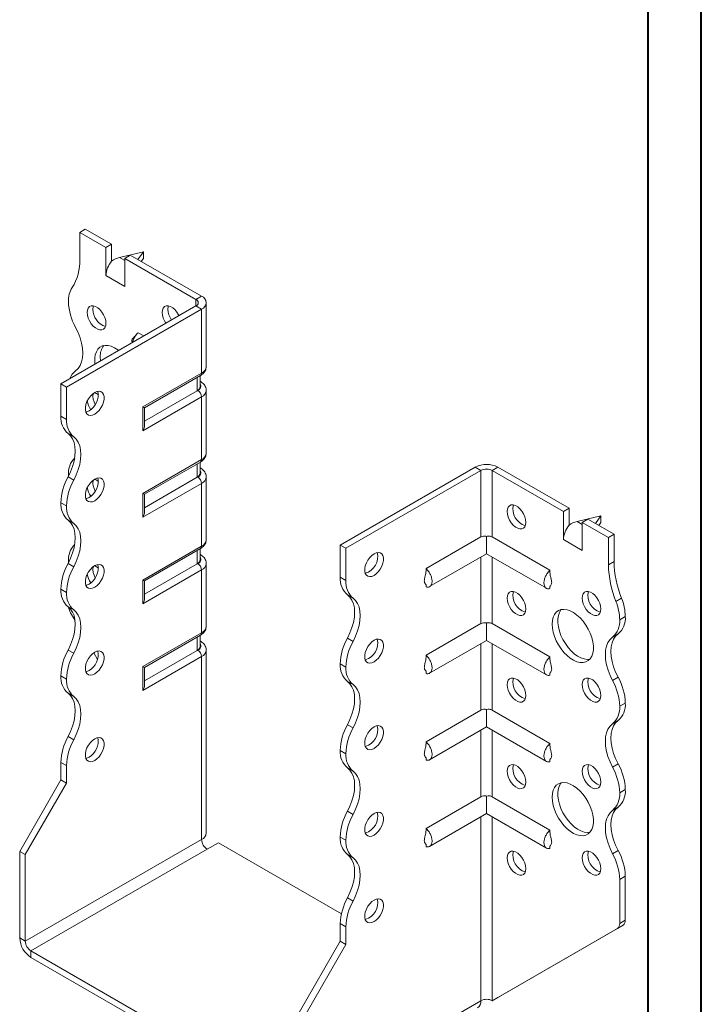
# Model space of a CAD drawing. Header units: millimetres. Extents: x 0 to 210, y 0 to 297.
# Tile 3 of 4: x 146 to 210, y 56 to 149. Entities that reach past the tile are written whole.
import ezdxf

# ---------------------------------------------------------------- set-up
doc = ezdxf.new("R2010")
doc.units = ezdxf.units.MM

msp = doc.modelspace()

# ---------------------------------------------------------------- linework, layer by layer
at = {"color": 7, "linetype": 'Continuous', "lineweight": 40}
for p, q in [((210.079, 0.215), (210.079, 297.215)), ((205.079, 5.215), (205.079, 292.215))]:
    msp.add_line(p, q, dxfattribs=at)
at = {"color": 7, "linetype": 'Continuous', "lineweight": 15}
for p, q in [((151.471, 128.656), (152.002, 128.962)), ((151.471, 128.656), (151.471, 126.092)), ((153.946, 127.227), (151.471, 128.656)), ((154.476, 127.533), (152.002, 128.962)), ((154.476, 127.533), (153.946, 127.227)), ((154.476, 125.94), (154.476, 127.533)), ((153.946, 124.573), (153.946, 127.227)), ((157.482, 126.818), (155.228, 126.283)), ((155.714, 126.206), (156.244, 126.513)), ((162.962, 122.635), (156.244, 126.513)), ((156.966, 126.096), (157.482, 126.818)), ((157.482, 126.818), (157.482, 126.206)), ((155.228, 126.283), (155.714, 126.002)), ((155.714, 123.553), (155.714, 126.206)), ((162.431, 122.328), (155.714, 126.206)), ((157.482, 126.206), (157.276, 125.917)), ((153.946, 124.573), (155.714, 123.553)), ((162.431, 122.328), (162.962, 122.635)), ((149.703, 114.369), (162.431, 121.716)), ((162.431, 122.328), (162.431, 121.716)), ((162.431, 121.716), (162.962, 121.41)), ((163.401, 116), (163.401, 122.022)), ((150.234, 114.062), (162.962, 121.41)), ((162.962, 115.388), (162.962, 121.41)), ((157.522, 118.882), (156.987, 119.191)), ((157.436, 112.198), (162.962, 115.388)), ((157.582, 112.113), (162.858, 115.159)), ((150.234, 114.062), (149.703, 114.369)), ((149.703, 111.327), (149.703, 114.369)), ((162.542, 113.717), (162.542, 114.977)), ((162.835, 114.125), (162.835, 115.146)), ((162.858, 114.596), (162.835, 114.609)), ((162.858, 114.596), (162.835, 114.607)), ((150.234, 111.021), (150.234, 114.062)), ((162.542, 113.717), (157.582, 110.853)), ((162.608, 113.755), (162.542, 113.717)), ((163.401, 107.835), (163.401, 113.755)), ((162.962, 113.143), (157.436, 109.952)), ((162.962, 107.223), (162.962, 113.143)), ((157.436, 109.952), (157.436, 112.198)), ((157.582, 110.445), (157.582, 112.113)), ((149.703, 111.327), (150.234, 111.021)), ((150.909, 109.369), (150.379, 109.675)), ((157.436, 104.033), (162.962, 107.223)), ((157.582, 103.948), (162.858, 106.994)), ((162.542, 105.551), (162.542, 106.811)), ((162.835, 105.96), (162.835, 106.98)), ((162.858, 106.431), (162.835, 106.444)), ((162.858, 106.431), (162.835, 106.442)), ((176.043, 99.163), (188.771, 106.511)), ((176.574, 98.857), (189.301, 106.204)), ((189.301, 106.204), (188.771, 106.511)), ((189.301, 106.204), (189.301, 99.924)), ((190.362, 106.204), (190.892, 106.511)), ((190.362, 99.924), (190.362, 106.204)), ((190.362, 106.204), (197.08, 102.326)), ((190.892, 106.511), (197.61, 102.633)), ((150.379, 105.593), (150.909, 105.286)), ((150.411, 105.792), (150.413, 105.658)), ((162.962, 104.977), (157.436, 101.787)), ((162.542, 105.551), (157.582, 102.688)), ((162.608, 105.59), (162.542, 105.551)), ((162.962, 99.057), (162.962, 104.977)), ((163.401, 99.67), (163.401, 105.589)), ((157.436, 101.787), (157.436, 104.033)), ((150.234, 102.855), (149.703, 103.161)), ((149.703, 103.161), (150.234, 102.855)), ((149.703, 103.161), (149.703, 103.161)), ((157.582, 102.28), (157.582, 103.948)), ((150.234, 102.855), (150.234, 102.855)), ((197.61, 102.633), (197.08, 102.326)), ((197.08, 99.673), (197.08, 102.326)), ((197.61, 101.04), (197.61, 102.633)), ((150.909, 101.204), (150.379, 101.51)), ((200.615, 101.918), (198.361, 101.382)), ((198.361, 101.382), (198.847, 101.102)), ((198.847, 101.306), (199.378, 101.612)), ((198.847, 98.652), (198.847, 101.306)), ((198.847, 101.306), (201.322, 99.877)), ((199.378, 101.612), (201.853, 100.183)), ((200.1, 101.195), (200.615, 101.918)), ((200.615, 101.306), (200.409, 101.017)), ((200.615, 101.918), (200.615, 101.306)), ((189.301, 99.924), (184.129, 96.938)), ((189.832, 99.978), (189.832, 98.341)), ((190.362, 99.924), (195.807, 96.781)), ((197.08, 99.673), (198.847, 98.652)), ((201.322, 99.877), (201.853, 100.183)), ((201.322, 99.877), (201.322, 97.313)), ((201.853, 100.183), (201.853, 97.619)), ((157.436, 95.867), (162.962, 99.057)), ((157.582, 95.783), (162.858, 98.828)), ((162.542, 97.386), (162.542, 98.646)), ((162.835, 97.794), (162.835, 98.815)), ((176.043, 99.163), (176.574, 98.857)), ((176.043, 96.121), (176.043, 99.163)), ((176.574, 95.815), (176.574, 98.857)), ((150.411, 97.627), (150.411, 97.487)), ((162.858, 98.265), (162.835, 98.279)), ((162.858, 98.265), (162.835, 98.276)), ((184.467, 95.243), (189.832, 98.341)), ((189.301, 98.034), (189.301, 91.758)), ((189.832, 98.341), (195.469, 95.086)), ((190.362, 91.758), (190.362, 98.034)), ((201.322, 97.313), (201.853, 97.619)), ((150.379, 97.427), (150.909, 97.121)), ((162.962, 96.812), (157.436, 93.622)), ((162.542, 97.386), (157.582, 94.523)), ((162.608, 97.424), (162.542, 97.386)), ((162.962, 90.892), (162.962, 96.812)), ((163.401, 91.504), (163.401, 97.424)), ((157.436, 93.622), (157.436, 95.867)), ((157.582, 94.114), (157.582, 95.783)), ((176.043, 96.121), (176.574, 95.815)), ((150.234, 94.69), (149.703, 94.996)), ((149.703, 94.995), (149.703, 94.996)), ((149.703, 94.995), (150.234, 94.689)), ((184.129, 95.429), (184.129, 95.21)), ((195.807, 95.267), (195.807, 95.052)), ((150.234, 94.689), (150.234, 94.69)), ((177.249, 94.164), (176.718, 94.47)), ((202.029, 93.85), (202.56, 94.156)), ((150.909, 93.039), (150.379, 93.345)), ((151.034, 92.056), (150.618, 92.777)), ((202.383, 92.12), (202.913, 92.427)), ((189.301, 91.758), (184.129, 88.773)), ((189.832, 91.813), (189.832, 90.175)), ((190.362, 91.758), (195.807, 88.615)), ((157.436, 87.702), (162.962, 90.892)), ((157.582, 87.617), (162.858, 90.663)), ((162.542, 89.221), (162.542, 90.48)), ((162.835, 89.629), (162.835, 90.65)), ((162.858, 90.1), (162.835, 90.113)), ((162.858, 90.1), (162.835, 90.111)), ((176.718, 90.387), (177.249, 90.081)), ((184.467, 87.078), (189.832, 90.175)), ((189.832, 90.175), (195.469, 86.921)), ((202.238, 90.775), (201.708, 90.469)), ((150.379, 89.262), (150.909, 88.956)), ((162.542, 89.221), (157.582, 86.357)), ((162.608, 89.259), (162.542, 89.221)), ((163.401, 72.009), (163.401, 89.259)), ((189.301, 89.869), (189.301, 83.593)), ((190.362, 83.593), (190.362, 89.869)), ((153.158, 88.377), (152.798, 89)), ((162.962, 88.646), (157.436, 85.456)), ((162.962, 71.397), (162.962, 88.646)), ((157.436, 85.456), (157.436, 87.702)), ((157.582, 85.949), (157.582, 87.617)), ((176.574, 87.65), (176.043, 87.956)), ((176.043, 87.955), (176.043, 87.956)), ((176.043, 87.955), (176.574, 87.649)), ((176.574, 87.649), (176.574, 87.65)), ((150.234, 86.524), (149.703, 86.831)), ((149.703, 86.83), (149.703, 86.831)), ((149.703, 86.83), (150.234, 86.524)), ((150.234, 86.524), (150.234, 86.524)), ((184.129, 87.264), (184.129, 87.044)), ((195.807, 87.102), (195.807, 86.887)), ((201.708, 86.386), (202.238, 86.692)), ((177.249, 85.998), (176.718, 86.305)), ((150.909, 84.873), (150.379, 85.179)), ((189.301, 83.593), (184.129, 80.607)), ((189.832, 83.647), (189.832, 82.01)), ((190.362, 83.593), (195.807, 80.45)), ((202.913, 84.262), (202.383, 83.955)), ((202.383, 83.955), (202.913, 84.261)), ((202.383, 83.955), (202.383, 83.955)), ((202.913, 84.262), (202.913, 84.261)), ((176.718, 82.222), (177.249, 81.915)), ((184.467, 78.913), (189.832, 82.01)), ((189.832, 82.01), (195.469, 78.755)), ((202.238, 82.61), (201.708, 82.303)), ((150.379, 81.096), (150.909, 80.79)), ((189.301, 81.704), (189.301, 75.428)), ((190.362, 75.428), (190.362, 81.704)), ((176.574, 79.484), (176.043, 79.79)), ((176.043, 79.79), (176.574, 79.484)), ((176.043, 79.79), (176.043, 79.79)), ((176.574, 79.484), (176.574, 79.484)), ((184.129, 79.099), (184.129, 78.879)), ((150.234, 78.36), (149.703, 78.666)), ((149.703, 77.012), (149.703, 78.666)), ((150.234, 76.706), (150.234, 78.36)), ((177.249, 77.833), (176.718, 78.139)), ((195.807, 78.936), (195.807, 78.722)), ((201.708, 78.221), (202.238, 78.527)), ((145.814, 70.276), (149.703, 77.012)), ((146.345, 69.97), (150.234, 76.706)), ((150.234, 76.706), (149.703, 77.012)), ((189.301, 75.428), (184.129, 72.442)), ((189.832, 75.482), (189.832, 73.844)), ((190.362, 75.428), (195.807, 72.285)), ((202.913, 76.095), (202.383, 75.789)), ((202.383, 75.789), (202.913, 76.095)), ((202.383, 75.789), (202.383, 75.789)), ((202.913, 76.095), (202.913, 76.095)), ((202.238, 74.444), (201.708, 74.138)), ((176.718, 74.056), (177.249, 73.75)), ((184.467, 70.747), (189.832, 73.844)), ((189.301, 73.538), (189.301, 56.191)), ((189.832, 73.844), (195.469, 70.59)), ((190.362, 56.191), (190.362, 73.538)), ((176.574, 71.319), (176.043, 71.625)), ((176.043, 71.624), (176.043, 71.625)), ((176.043, 71.624), (176.574, 71.318)), ((162.962, 71.397), (146.345, 61.804)), ((163.492, 70.478), (164.553, 71.091)), ((176.153, 64.394), (164.553, 71.091)), ((176.574, 71.318), (176.574, 71.319)), ((184.129, 70.933), (184.129, 70.713)), ((195.807, 70.771), (195.807, 70.556)), ((145.814, 70.276), (146.345, 69.97)), ((145.814, 62.11), (145.814, 70.276)), ((146.345, 61.804), (146.345, 69.97)), ((146.875, 60.886), (163.492, 70.478)), ((177.249, 69.668), (176.718, 69.974)), ((201.708, 70.055), (202.238, 70.361)), ((202.913, 67.931), (202.383, 67.625)), ((202.913, 67.931), (202.913, 63.777)), ((202.383, 67.625), (202.383, 63.471)), ((176.718, 65.89), (177.249, 65.584)), ((176.574, 63.154), (176.043, 63.46)), ((176.043, 61.806), (176.043, 63.46)), ((176.574, 61.5), (176.574, 63.154)), ((190.892, 56.497), (202.706, 63.32)), ((202.706, 63.32), (202.176, 63.013)), ((202.383, 63.471), (202.913, 63.777)), ((190.362, 56.191), (202.176, 63.013)), ((145.814, 62.11), (146.345, 61.804)), ((172.154, 55.07), (176.043, 61.806)), ((172.684, 54.764), (176.574, 61.5)), ((176.043, 61.806), (176.574, 61.5)), ((171.624, 46.598), (146.875, 60.886)), ((146.875, 60.886), (146.875, 60.273)), ((171.624, 45.986), (146.875, 60.273)), ((172.684, 46.599), (189.301, 56.191)), ((189.301, 56.191), (189.301, 56.191)), ((190.362, 56.191), (190.892, 56.497))]:
    msp.add_line(p, q, dxfattribs=at)
at = {"color": 7, "linetype": 'Continuous', "lineweight": 15, "flags": 128}
for points in [[(153.946, 120.082), (153.92, 120.341), (153.845, 120.615), (153.724, 120.887), (153.564, 121.143), (153.376, 121.366), (153.169, 121.544), (152.956, 121.667), (152.749, 121.728), (152.56, 121.722), (152.401, 121.651), (152.28, 121.519), (152.204, 121.332), (152.178, 121.103), (152.204, 120.844), (152.28, 120.57), (152.401, 120.298), (152.56, 120.042), (152.749, 119.819), (152.956, 119.641), (153.169, 119.518), (153.376, 119.457), (153.564, 119.463), (153.724, 119.534), (153.845, 119.666), (153.92, 119.853), (153.946, 120.082)], [(152.761, 121.726), (152.734, 121.638), (152.709, 121.409)], [(160.84, 120.798), (160.795, 120.888), (160.635, 121.143), (160.447, 121.367), (160.24, 121.545), (160.027, 121.668), (159.82, 121.728), (159.631, 121.723), (159.472, 121.652), (159.351, 121.519), (159.275, 121.333), (159.249, 121.103), (159.275, 120.844), (159.351, 120.571), (159.472, 120.298), (159.603, 120.083)], [(159.833, 121.727), (159.805, 121.639), (159.78, 121.41)], [(151.086, 115.609), (151.322, 115.827), (151.511, 116.107), (151.649, 116.444), (151.733, 116.832), (151.761, 117.261), (151.733, 117.722), (151.649, 118.207), (151.511, 118.704), (151.322, 119.202), (151.086, 119.692)], [(155.155, 117.516), (155.064, 117.583), (154.752, 117.778), (154.441, 117.914), (154.14, 117.987), (153.858, 117.995), (153.6, 117.939), (153.374, 117.819), (153.186, 117.638), (153.041, 117.402), (152.942, 117.117), (152.892, 116.789), (152.892, 116.427), (152.913, 116.221)], [(153.416, 116.918), (153.441, 116.543), (153.443, 116.527)], [(152.885, 113.552), (152.674, 113.4), (152.475, 113.198), (152.299, 112.957), (152.158, 112.691), (152.059, 112.416), (152.008, 112.148), (152.008, 111.902), (152.059, 111.692), (152.158, 111.531), (152.299, 111.429), (152.475, 111.39), (152.674, 111.418), (152.885, 111.51), (153.097, 111.662), (153.296, 111.864), (153.472, 112.105), (153.613, 112.371), (153.712, 112.646), (153.763, 112.915), (153.763, 113.161), (153.712, 113.37), (153.613, 113.531), (153.472, 113.633), (153.296, 113.672), (153.097, 113.644), (152.885, 113.552)], [(152.355, 111.817), (152.144, 111.724), (152.054, 111.704)], [(157.436, 112.198), (157.492, 112.166), (157.535, 112.14), (157.565, 112.123), (157.58, 112.114), (157.582, 112.113)], [(150.379, 109.675), (150.615, 109.458), (150.804, 109.178), (150.942, 108.84), (151.026, 108.453), (151.054, 108.024), (151.026, 107.562), (150.942, 107.078), (150.804, 106.581), (150.615, 106.083), (150.379, 105.593)], [(150.909, 105.286), (151.145, 105.776), (151.334, 106.275), (151.472, 106.772), (151.556, 107.256), (151.584, 107.718), (151.556, 108.147), (151.472, 108.534), (151.334, 108.872), (151.145, 109.152), (150.909, 109.369)], [(152.885, 105.386), (152.674, 105.235), (152.475, 105.032), (152.299, 104.791), (152.158, 104.526), (152.059, 104.251), (152.008, 103.982), (152.008, 103.736), (152.059, 103.527), (152.158, 103.366), (152.299, 103.263), (152.475, 103.225), (152.674, 103.253), (152.885, 103.345), (153.097, 103.497), (153.296, 103.699), (153.472, 103.94), (153.613, 104.206), (153.712, 104.481), (153.763, 104.749), (153.763, 104.995), (153.712, 105.205), (153.613, 105.365), (153.472, 105.468), (153.296, 105.507), (153.097, 105.479), (152.885, 105.386)], [(152.355, 103.651), (152.144, 103.559), (152.054, 103.538)], [(191.776, 102.326), (191.802, 102.555), (191.878, 102.742), (191.999, 102.874), (192.158, 102.946), (192.347, 102.951), (192.554, 102.89), (192.767, 102.767), (192.974, 102.589), (193.162, 102.366), (193.322, 102.111), (193.443, 101.838), (193.518, 101.565), (193.544, 101.305), (193.518, 101.076), (193.443, 100.89), (193.322, 100.757), (193.162, 100.686), (192.974, 100.68), (192.767, 100.741), (192.554, 100.864), (192.347, 101.042), (192.158, 101.266), (191.999, 101.521), (191.878, 101.793), (191.802, 102.067), (191.776, 102.326)], [(150.379, 101.51), (150.615, 101.293), (150.804, 101.013), (150.942, 100.675), (151.026, 100.288), (151.054, 99.859), (151.026, 99.397), (150.942, 98.913), (150.804, 98.416), (150.615, 97.917), (150.379, 97.427)], [(150.909, 97.121), (151.145, 97.611), (151.334, 98.11), (151.472, 98.606), (151.556, 99.091), (151.584, 99.552), (151.556, 99.982), (151.472, 100.369), (151.334, 100.706), (151.145, 100.987), (150.909, 101.204)], [(179.225, 98.346), (179.014, 98.194), (178.814, 97.992), (178.639, 97.751), (178.498, 97.485), (178.399, 97.21), (178.348, 96.942), (178.348, 96.696), (178.399, 96.486), (178.498, 96.326), (178.639, 96.223), (178.814, 96.185), (179.014, 96.212), (179.225, 96.305), (179.437, 96.457), (179.636, 96.659), (179.811, 96.9), (179.953, 97.166), (180.052, 97.441), (180.103, 97.709), (180.103, 97.955), (180.052, 98.165), (179.953, 98.325), (179.811, 98.428), (179.636, 98.466), (179.437, 98.439), (179.225, 98.346)], [(152.885, 97.221), (152.674, 97.069), (152.475, 96.867), (152.299, 96.626), (152.158, 96.36), (152.059, 96.085), (152.008, 95.817), (152.008, 95.571), (152.059, 95.361), (152.158, 95.201), (152.299, 95.098), (152.475, 95.059), (152.674, 95.087), (152.885, 95.18), (153.097, 95.331), (153.296, 95.534), (153.472, 95.775), (153.613, 96.04), (153.712, 96.315), (153.763, 96.584), (153.763, 96.83), (153.712, 97.039), (153.613, 97.2), (153.472, 97.303), (153.296, 97.341), (153.097, 97.313), (152.885, 97.221)], [(152.355, 95.486), (152.144, 95.393), (152.054, 95.373)], [(191.776, 94.161), (191.802, 94.39), (191.878, 94.576), (191.999, 94.709), (192.158, 94.78), (192.347, 94.786), (192.554, 94.725), (192.767, 94.602), (192.974, 94.424), (193.162, 94.2), (193.322, 93.945), (193.443, 93.673), (193.518, 93.399), (193.544, 93.14), (193.518, 92.911), (193.443, 92.724), (193.322, 92.592), (193.162, 92.52), (192.974, 92.515), (192.767, 92.576), (192.554, 92.699), (192.347, 92.877), (192.158, 93.1), (191.999, 93.355), (191.878, 93.628), (191.802, 93.901), (191.776, 94.161)], [(198.847, 94.161), (198.873, 94.391), (198.949, 94.577), (199.07, 94.71), (199.229, 94.781), (199.418, 94.786), (199.625, 94.726), (199.838, 94.603), (200.045, 94.424), (200.233, 94.201), (200.393, 93.946), (200.514, 93.674), (200.589, 93.4), (200.615, 93.141), (200.589, 92.911), (200.514, 92.725), (200.393, 92.592), (200.233, 92.521), (200.045, 92.516), (199.838, 92.576), (199.625, 92.699), (199.418, 92.878), (199.229, 93.101), (199.07, 93.356), (198.949, 93.628), (198.873, 93.902), (198.847, 94.161)], [(176.718, 90.387), (176.955, 90.877), (177.144, 91.376), (177.282, 91.872), (177.366, 92.357), (177.394, 92.818), (177.366, 93.247), (177.282, 93.635), (177.144, 93.972), (176.955, 94.253), (176.718, 94.47)], [(177.249, 90.081), (177.485, 90.571), (177.674, 91.069), (177.812, 91.566), (177.896, 92.051), (177.924, 92.512), (177.896, 92.941), (177.812, 93.329), (177.674, 93.666), (177.485, 93.946), (177.249, 94.164)], [(150.379, 93.345), (150.615, 93.128), (150.804, 92.847), (150.942, 92.51), (151.026, 92.122), (151.054, 91.693), (151.026, 91.232), (150.942, 90.747), (150.804, 90.25), (150.615, 89.752), (150.379, 89.262)], [(150.909, 88.956), (151.145, 89.446), (151.334, 89.944), (151.472, 90.441), (151.556, 90.925), (151.584, 91.387), (151.556, 91.816), (151.472, 92.204), (151.334, 92.541), (151.145, 92.821), (150.909, 93.039)], [(196.019, 91.711), (196.044, 92.057), (196.119, 92.365), (196.242, 92.626), (196.409, 92.835), (196.616, 92.986), (196.859, 93.074), (197.13, 93.099), (197.422, 93.058), (197.729, 92.953), (198.042, 92.787), (198.352, 92.564), (198.653, 92.29), (198.936, 91.972), (199.193, 91.618), (199.419, 91.238), (199.607, 90.84), (199.752, 90.436), (199.852, 90.036), (199.902, 89.651), (199.902, 89.289), (199.852, 88.961), (199.752, 88.676), (199.607, 88.44), (199.419, 88.26), (199.193, 88.139), (198.936, 88.083), (198.653, 88.091), (198.352, 88.164), (198.042, 88.3), (197.729, 88.495), (197.422, 88.744), (197.13, 89.041), (196.859, 89.378), (196.616, 89.747), (196.409, 90.137), (196.242, 90.539), (196.119, 90.943), (196.044, 91.337), (196.019, 91.711)], [(196.88, 93.079), (196.85, 93.044), (196.705, 92.808), (196.606, 92.522), (196.556, 92.195), (196.556, 91.833), (196.606, 91.448), (196.705, 91.048), (196.85, 90.644), (197.038, 90.246), (197.264, 89.866), (197.522, 89.512), (197.804, 89.193), (198.105, 88.919), (198.416, 88.696), (198.728, 88.531), (199.035, 88.426), (199.327, 88.385), (199.578, 88.405)], [(179.225, 90.181), (179.014, 90.029), (178.814, 89.827), (178.639, 89.586), (178.498, 89.32), (178.399, 89.045), (178.348, 88.777), (178.348, 88.531), (178.399, 88.321), (178.498, 88.16), (178.639, 88.058), (178.814, 88.019), (179.014, 88.047), (179.225, 88.139), (179.437, 88.291), (179.636, 88.493), (179.811, 88.734), (179.953, 89), (180.052, 89.275), (180.103, 89.544), (180.103, 89.79), (180.052, 89.999), (179.953, 90.16), (179.811, 90.262), (179.636, 90.301), (179.437, 90.273), (179.225, 90.181)], [(201.708, 86.386), (201.472, 86.875), (201.283, 87.374), (201.145, 87.871), (201.061, 88.355), (201.032, 88.817), (201.061, 89.246), (201.144, 89.634), (201.282, 89.971), (201.472, 90.251), (201.708, 90.469)], [(202.238, 90.775), (202.002, 90.558), (201.813, 90.277), (201.675, 89.94), (201.591, 89.552), (201.563, 89.123), (201.591, 88.661), (201.675, 88.177), (201.813, 87.68), (202.002, 87.182), (202.238, 86.692)], [(152.885, 89.056), (152.674, 88.904), (152.475, 88.702), (152.299, 88.46), (152.158, 88.195), (152.059, 87.92), (152.008, 87.651), (152.008, 87.405), (152.059, 87.196), (152.158, 87.035), (152.299, 86.933), (152.475, 86.894), (152.674, 86.922), (152.885, 87.014), (153.097, 87.166), (153.296, 87.368), (153.472, 87.609), (153.613, 87.875), (153.712, 88.15), (153.763, 88.418), (153.763, 88.664), (153.712, 88.874), (153.613, 89.035), (153.472, 89.137), (153.296, 89.176), (153.097, 89.148), (152.885, 89.056)], [(152.355, 87.32), (152.144, 87.228), (152.054, 87.208)], [(157.436, 87.702), (157.492, 87.669), (157.535, 87.644), (157.565, 87.627), (157.58, 87.618), (157.582, 87.617)], [(191.776, 85.995), (191.802, 86.225), (191.878, 86.411), (191.999, 86.544), (192.158, 86.615), (192.347, 86.62), (192.554, 86.56), (192.767, 86.437), (192.974, 86.258), (193.162, 86.035), (193.322, 85.78), (193.443, 85.507), (193.518, 85.234), (193.544, 84.975), (193.518, 84.745), (193.443, 84.559), (193.322, 84.426), (193.162, 84.355), (192.974, 84.35), (192.767, 84.41), (192.554, 84.533), (192.347, 84.712), (192.158, 84.935), (191.999, 85.19), (191.878, 85.462), (191.802, 85.736), (191.776, 85.995)], [(198.847, 85.996), (198.873, 86.225), (198.949, 86.412), (199.07, 86.544), (199.229, 86.615), (199.418, 86.621), (199.625, 86.56), (199.838, 86.437), (200.045, 86.259), (200.233, 86.036), (200.393, 85.78), (200.514, 85.508), (200.589, 85.234), (200.615, 84.975), (200.589, 84.746), (200.514, 84.559), (200.393, 84.427), (200.233, 84.356), (200.045, 84.35), (199.838, 84.411), (199.625, 84.534), (199.418, 84.712), (199.229, 84.935), (199.07, 85.191), (198.949, 85.463), (198.873, 85.737), (198.847, 85.996)], [(176.718, 82.222), (176.955, 82.712), (177.144, 83.21), (177.282, 83.707), (177.366, 84.191), (177.394, 84.653), (177.366, 85.082), (177.282, 85.469), (177.143, 85.807), (176.954, 86.087), (176.718, 86.305)], [(177.249, 81.915), (177.485, 82.405), (177.674, 82.904), (177.812, 83.401), (177.896, 83.885), (177.924, 84.347), (177.896, 84.776), (177.812, 85.163), (177.674, 85.501), (177.485, 85.781), (177.249, 85.998)], [(150.379, 85.179), (150.615, 84.962), (150.804, 84.682), (150.942, 84.344), (151.026, 83.957), (151.054, 83.528), (151.026, 83.066), (150.942, 82.582), (150.804, 82.085), (150.615, 81.586), (150.379, 81.096)], [(150.909, 80.79), (151.145, 81.28), (151.334, 81.779), (151.472, 82.275), (151.556, 82.76), (151.584, 83.221), (151.556, 83.651), (151.472, 84.038), (151.334, 84.376), (151.145, 84.656), (150.909, 84.873)], [(179.225, 82.015), (179.014, 81.864), (178.814, 81.661), (178.639, 81.42), (178.498, 81.155), (178.399, 80.88), (178.348, 80.611), (178.348, 80.365), (178.399, 80.156), (178.498, 79.995), (178.639, 79.892), (178.814, 79.854), (179.014, 79.882), (179.225, 79.974), (179.437, 80.126), (179.636, 80.328), (179.811, 80.569), (179.953, 80.835), (180.052, 81.11), (180.103, 81.378), (180.103, 81.624), (180.052, 81.834), (179.953, 81.994), (179.811, 82.097), (179.636, 82.136), (179.437, 82.108), (179.225, 82.015)], [(201.708, 78.221), (201.472, 78.71), (201.282, 79.209), (201.145, 79.706), (201.061, 80.19), (201.032, 80.652), (201.061, 81.081), (201.145, 81.468), (201.282, 81.806), (201.472, 82.086), (201.708, 82.303)], [(202.238, 82.61), (202.002, 82.392), (201.813, 82.112), (201.675, 81.774), (201.591, 81.387), (201.563, 80.958), (201.591, 80.496), (201.675, 80.012), (201.813, 79.515), (202.002, 79.017), (202.238, 78.527)], [(152.885, 80.89), (152.674, 80.738), (152.475, 80.536), (152.299, 80.295), (152.158, 80.029), (152.059, 79.754), (152.008, 79.486), (152.008, 79.24), (152.059, 79.03), (152.158, 78.87), (152.299, 78.767), (152.475, 78.729), (152.674, 78.756), (152.885, 78.849), (153.097, 79.001), (153.296, 79.203), (153.472, 79.444), (153.613, 79.71), (153.712, 79.985), (153.763, 80.253), (153.763, 80.499), (153.712, 80.708), (153.613, 80.869), (153.472, 80.972), (153.296, 81.01), (153.097, 80.983), (152.885, 80.89)], [(152.355, 79.155), (152.144, 79.062), (152.054, 79.042)], [(176.718, 74.056), (176.955, 74.546), (177.144, 75.045), (177.282, 75.542), (177.366, 76.026), (177.394, 76.488), (177.366, 76.917), (177.282, 77.304), (177.143, 77.642), (176.954, 77.922), (176.718, 78.139)], [(191.776, 77.83), (191.802, 78.059), (191.878, 78.246), (191.999, 78.378), (192.158, 78.449), (192.347, 78.455), (192.554, 78.394), (192.767, 78.271), (192.974, 78.093), (193.162, 77.87), (193.322, 77.614), (193.443, 77.342), (193.518, 77.068), (193.544, 76.809), (193.518, 76.58), (193.443, 76.393), (193.322, 76.261), (193.162, 76.19), (192.974, 76.184), (192.767, 76.245), (192.554, 76.368), (192.347, 76.546), (192.158, 76.769), (191.999, 77.025), (191.878, 77.297), (191.802, 77.571), (191.776, 77.83)], [(198.847, 77.83), (198.873, 78.06), (198.949, 78.246), (199.07, 78.379), (199.229, 78.45), (199.418, 78.455), (199.625, 78.395), (199.838, 78.272), (200.045, 78.094), (200.233, 77.87), (200.393, 77.615), (200.514, 77.343), (200.589, 77.069), (200.615, 76.81), (200.589, 76.58), (200.514, 76.394), (200.393, 76.261), (200.233, 76.19), (200.045, 76.185), (199.838, 76.245), (199.625, 76.368), (199.418, 76.547), (199.229, 76.77), (199.07, 77.025), (198.949, 77.298), (198.873, 77.571), (198.847, 77.83)], [(177.249, 73.75), (177.485, 74.24), (177.674, 74.739), (177.812, 75.235), (177.896, 75.72), (177.924, 76.181), (177.896, 76.611), (177.812, 76.998), (177.674, 77.335), (177.485, 77.616), (177.249, 77.833)], [(196.019, 75.381), (196.044, 75.726), (196.119, 76.034), (196.242, 76.295), (196.409, 76.504), (196.616, 76.655), (196.859, 76.744), (197.13, 76.768), (197.422, 76.727), (197.729, 76.622), (198.042, 76.456), (198.352, 76.234), (198.653, 75.959), (198.936, 75.641), (199.193, 75.287), (199.419, 74.907), (199.607, 74.509), (199.752, 74.105), (199.852, 73.705), (199.902, 73.32), (199.902, 72.958), (199.852, 72.631), (199.752, 72.345), (199.607, 72.109), (199.419, 71.929), (199.193, 71.809), (198.936, 71.752), (198.653, 71.76), (198.352, 71.833), (198.042, 71.969), (197.729, 72.164), (197.422, 72.413), (197.13, 72.711), (196.859, 73.048), (196.616, 73.416), (196.409, 73.806), (196.242, 74.208), (196.119, 74.612), (196.044, 75.006), (196.019, 75.381)], [(196.88, 76.748), (196.85, 76.713), (196.705, 76.477), (196.606, 76.191), (196.556, 75.864), (196.556, 75.502), (196.606, 75.117), (196.705, 74.717), (196.85, 74.313), (197.038, 73.915), (197.264, 73.535), (197.522, 73.181), (197.804, 72.863), (198.105, 72.589), (198.416, 72.366), (198.728, 72.2), (199.035, 72.095), (199.327, 72.054), (199.578, 72.074)], [(202.238, 74.444), (202.002, 74.227), (201.813, 73.947), (201.675, 73.609), (201.591, 73.222), (201.563, 72.793), (201.591, 72.331), (201.675, 71.846), (201.813, 71.35), (202.002, 70.851), (202.238, 70.361)], [(179.225, 73.85), (179.014, 73.698), (178.814, 73.496), (178.639, 73.255), (178.498, 72.989), (178.399, 72.714), (178.348, 72.446), (178.348, 72.2), (178.399, 71.99), (178.498, 71.83), (178.639, 71.727), (178.814, 71.688), (179.014, 71.716), (179.225, 71.809), (179.437, 71.96), (179.636, 72.163), (179.811, 72.404), (179.953, 72.669), (180.052, 72.944), (180.103, 73.213), (180.103, 73.459), (180.052, 73.668), (179.953, 73.829), (179.811, 73.932), (179.636, 73.97), (179.437, 73.942), (179.225, 73.85)], [(201.708, 70.055), (201.472, 70.545), (201.283, 71.043), (201.145, 71.54), (201.061, 72.025), (201.032, 72.486), (201.061, 72.915), (201.145, 73.303), (201.283, 73.64), (201.472, 73.921), (201.708, 74.138)], [(176.718, 65.89), (176.954, 66.38), (177.144, 66.879), (177.282, 67.376), (177.366, 67.86), (177.394, 68.322), (177.366, 68.751), (177.282, 69.139), (177.144, 69.476), (176.954, 69.756), (176.718, 69.974)], [(177.249, 65.584), (177.485, 66.074), (177.674, 66.573), (177.812, 67.07), (177.896, 67.554), (177.924, 68.016), (177.896, 68.445), (177.812, 68.832), (177.674, 69.17), (177.485, 69.45), (177.249, 69.668)], [(191.776, 69.664), (191.802, 69.894), (191.878, 70.08), (191.999, 70.213), (192.158, 70.284), (192.347, 70.289), (192.554, 70.229), (192.767, 70.106), (192.974, 69.928), (193.162, 69.704), (193.322, 69.449), (193.443, 69.177), (193.518, 68.903), (193.544, 68.644), (193.518, 68.414), (193.443, 68.228), (193.322, 68.095), (193.162, 68.024), (192.974, 68.019), (192.767, 68.079), (192.554, 68.202), (192.347, 68.381), (192.158, 68.604), (191.999, 68.859), (191.878, 69.132), (191.802, 69.405), (191.776, 69.664)], [(198.847, 69.665), (198.873, 69.894), (198.949, 70.081), (199.07, 70.214), (199.229, 70.285), (199.418, 70.29), (199.625, 70.23), (199.838, 70.106), (200.045, 69.928), (200.233, 69.705), (200.393, 69.45), (200.514, 69.177), (200.589, 68.904), (200.615, 68.645), (200.589, 68.415), (200.514, 68.229), (200.393, 68.096), (200.233, 68.025), (200.045, 68.019), (199.838, 68.08), (199.625, 68.203), (199.418, 68.381), (199.229, 68.605), (199.07, 68.86), (198.949, 69.132), (198.873, 69.406), (198.847, 69.665)], [(179.225, 65.685), (179.014, 65.533), (178.814, 65.33), (178.639, 65.089), (178.498, 64.824), (178.399, 64.549), (178.348, 64.28), (178.348, 64.034), (178.399, 63.825), (178.498, 63.664), (178.639, 63.562), (178.814, 63.523), (179.014, 63.551), (179.225, 63.643), (179.437, 63.795), (179.636, 63.997), (179.811, 64.238), (179.953, 64.504), (180.052, 64.779), (180.103, 65.047), (180.103, 65.293), (180.052, 65.503), (179.953, 65.664), (179.811, 65.766), (179.636, 65.805), (179.437, 65.777), (179.225, 65.685)]]:
    msp.add_lwpolyline(points, dxfattribs=at)
at = {"color": 7, "linetype": 'Continuous', "lineweight": 15}
for centre, radius, start, end in [((146.867, 125.904), 4.608, 327.74846, 2.33871), ((156.246, 124.467), 2.302, 140.22793, 177.36071), ((152.711, 122.216), 2.303, 147.74162, 182.29833), ((162.729, 122.022), 0.655, 290.78342, 69.21658), ((155.72, 122.289), 5.312, 181.78232, 209.26309), ((162.315, 122.022), 0.327, 290.78342, 69.21658), ((154.469, 121.429), 1.76, 180.64357, 250.92003), ((161.659, 121.489), 1.881, 182.42332, 215.77349), ((154.989, 117.011), 1.576, 142.05773, 183.36815), ((152.025, 114.373), 1.553, 127.23476, 161.82827), ((162.717, 115.361), 0.246, 305.01333, 6.29885), ((162.65, 116.075), 0.754, 294.37466, 354.3052), ((162.459, 114.159), 0.431, 290.26685, 29.20572), ((151.458, 113.331), 1.76, 300.64393, 10.92493), ((154.368, 113.251), 1.652, 173.25759, 210.38554), ((152.495, 112.442), 1.155, 49.90894, 71.53493), ((162.335, 114.175), 0.503, 294.37466, 354.3052), ((162.194, 113.108), 0.768, 2.60548, 57.39452), ((162.665, 113.819), 0.739, 293.69171, 355.03704), ((154.13, 113.054), 1.961, 188.60423, 214.93508), ((151.657, 111.162), 1.96, 175.16429, 229.31203), ((152.187, 110.856), 1.96, 175.16429, 229.31203), ((162.65, 107.91), 0.754, 294.37466, 354.3052), ((152.413, 105.949), 2.009, 134.71765, 184.47723), ((162.717, 107.196), 0.246, 305.01333, 6.29885), ((162.335, 106.01), 0.503, 294.37466, 354.3052), ((162.459, 105.994), 0.431, 290.26685, 29.20572), ((189.832, 104.464), 2.306, 62.60967, 117.39033), ((189.832, 105.181), 1.153, 62.60967, 117.39033), ((155.013, 102.996), 5.312, 150.73691, 178.21768), ((155.543, 102.69), 5.312, 150.73691, 178.21768), ((151.458, 105.165), 1.76, 300.64393, 10.92493), ((154.368, 105.085), 1.652, 173.25759, 210.38554), ((152.495, 104.276), 1.155, 49.90894, 71.53493), ((162.194, 104.942), 0.768, 2.60548, 57.39452), ((162.665, 105.654), 0.739, 293.69171, 355.03704), ((154.13, 104.889), 1.961, 188.60423, 214.93508), ((151.655, 102.996), 1.959, 175.16254, 229.32327), ((152.186, 102.69), 1.959, 175.16254, 229.32327), ((193.975, 102.575), 1.658, 166.94965, 253.04497), ((199.38, 99.567), 2.302, 140.22793, 177.36071), ((162.65, 99.744), 0.754, 294.37466, 354.3052), ((152.413, 97.784), 2.009, 134.71765, 184.47723), ((162.717, 99.03), 0.246, 305.01333, 6.29885), ((177.91, 98.084), 1.658, 286.95489, 13.05048), ((162.335, 97.844), 0.503, 294.37466, 354.3052), ((162.459, 97.828), 0.431, 290.26685, 29.20572), ((211.609, 97.807), 9.758, 181.10398, 201.97437), ((155.013, 94.831), 5.312, 150.73691, 178.21768), ((155.543, 94.525), 5.312, 150.73691, 178.21768), ((151.458, 97), 1.76, 300.64393, 10.92493), ((154.368, 96.92), 1.652, 173.25759, 210.38554), ((152.495, 96.111), 1.155, 49.90894, 71.53493), ((162.194, 96.777), 0.768, 2.60548, 57.39452), ((162.665, 97.489), 0.739, 293.69171, 355.03704), ((211.079, 97.501), 9.758, 181.10398, 201.97437), ((154.13, 96.723), 1.961, 188.60423, 214.93508), ((177.996, 95.956), 1.96, 175.16429, 229.31203), ((178.527, 95.65), 1.96, 175.16429, 229.31203), ((151.655, 94.83), 1.959, 175.16254, 229.32327), ((193.975, 94.409), 1.658, 166.94965, 253.04497), ((201.046, 94.41), 1.658, 166.94965, 253.04497), ((152.186, 94.524), 1.959, 175.16254, 229.32327), ((197.503, 92.024), 4.881, 1.13517, 21.97152), ((198.033, 92.33), 4.881, 1.13517, 21.97152), ((151.96, 93.568), 1.558, 189.47969, 210.49007), ((200.43, 91.955), 1.96, 310.68797, 4.83571), ((200.96, 92.261), 1.96, 310.68797, 4.83571), ((162.65, 91.579), 0.754, 294.37466, 354.3052), ((162.717, 90.865), 0.246, 305.01333, 6.29885), ((181.352, 87.791), 5.312, 150.73691, 178.21768), ((177.91, 89.919), 1.658, 286.95489, 13.05048), ((155.013, 86.665), 5.312, 150.73691, 178.21768), ((151.458, 88.835), 1.76, 300.64393, 10.92493), ((162.335, 89.679), 0.503, 294.37466, 354.3052), ((162.459, 89.663), 0.431, 290.26685, 29.20572), ((162.194, 88.611), 0.768, 2.60548, 57.39452), ((162.665, 89.323), 0.739, 293.69171, 355.03704), ((181.883, 87.484), 5.312, 150.73691, 178.21768), ((155.543, 86.359), 5.312, 150.73691, 178.21768), ((177.995, 87.79), 1.959, 175.16254, 229.32327), ((178.525, 87.484), 1.959, 175.16254, 229.32327), ((151.655, 86.665), 1.959, 175.16254, 229.32327), ((152.186, 86.359), 1.959, 175.16254, 229.32327), ((193.975, 86.244), 1.658, 166.94965, 253.04497), ((201.046, 86.245), 1.658, 166.94965, 253.04497), ((197.077, 83.79), 5.308, 1.78273, 29.26742), ((197.607, 84.096), 5.308, 1.78273, 29.26742), ((200.43, 83.79), 1.96, 310.68797, 4.83571), ((200.96, 84.096), 1.96, 310.68797, 4.83571), ((181.352, 79.625), 5.312, 150.73691, 178.21768), ((181.883, 79.319), 5.312, 150.73691, 178.21768), ((177.91, 81.754), 1.658, 286.95489, 13.05048), ((155.009, 78.501), 5.308, 150.73258, 178.21727), ((151.458, 80.669), 1.76, 300.64393, 10.92493), ((155.54, 78.195), 5.308, 150.73258, 178.21727), ((177.995, 79.625), 1.959, 175.16254, 229.32327), ((178.525, 79.319), 1.959, 175.16254, 229.32327), ((193.975, 78.078), 1.658, 166.94965, 253.04497), ((201.046, 78.079), 1.658, 166.94965, 253.04497), ((197.074, 75.624), 5.312, 1.78232, 29.26309), ((197.604, 75.93), 5.312, 1.78232, 29.26309), ((200.431, 75.624), 1.959, 310.67673, 4.83746), ((200.962, 75.93), 1.959, 310.67673, 4.83746), ((181.352, 71.46), 5.312, 150.73691, 178.21768), ((181.883, 71.154), 5.312, 150.73691, 178.21768), ((177.91, 73.588), 1.658, 286.95489, 13.05048), ((162.65, 72.084), 0.754, 294.37466, 354.3052), ((177.995, 71.459), 1.959, 175.16254, 229.32327), ((164.113, 71.449), 1.153, 182.60548, 237.39452), ((178.525, 71.153), 1.959, 175.16254, 229.32327), ((193.975, 69.913), 1.658, 166.94965, 253.04497), ((201.046, 69.914), 1.658, 166.94965, 253.04497), ((197.077, 67.459), 5.308, 1.78273, 29.26742), ((197.607, 67.766), 5.308, 1.78273, 29.26742), ((181.349, 63.295), 5.308, 150.73258, 178.21727), ((181.879, 62.989), 5.308, 150.73258, 178.21727), ((177.91, 65.423), 1.658, 286.95489, 13.05048), ((201.882, 63.422), 0.503, 305.69804, 5.62038), ((202.413, 63.728), 0.503, 305.69804, 5.62038), ((148.117, 62.215), 2.305, 182.60548, 237.39452), ((147.496, 61.857), 1.153, 182.60548, 237.39452), ((188.566, 56.11), 0.739, 305.01333, 6.29885), ((189.832, 55.168), 1.153, 62.60967, 117.39033)]:
    msp.add_arc(centre, radius, start, end, dxfattribs=at)
for centre, major_axis, ratio, start_param, end_param in [((155.228, 125.058), (1.39, 0.796), 0.717477, 1.181016, 1.704614), ((157.082, 110.157), (0.354, 0.612), 0.577335, 4.71243, 5.497828), ((157.082, 104.237), (0.5, -0.289), 0.00007, 0.000041, 0.785439), ((157.082, 101.991), (0.354, 0.612), 0.577335, 4.71243, 5.497828), ((198.361, 100.157), (1.39, 0.796), 0.717477, 1.181016, 1.704614), ((157.082, 96.071), (0.5, -0.289), 0.00007, 0.000041, 0.785439), ((157.082, 93.826), (0.354, 0.612), 0.577335, 4.71243, 5.497828), ((157.082, 85.66), (0.354, 0.612), 0.577335, 4.71243, 5.497828)]:
    msp.add_ellipse(centre, major_axis=major_axis, ratio=ratio, start_param=start_param, end_param=end_param, dxfattribs=at)
for points, knots in [([(156.839, 119.048), (156.8, 119.001), (156.709, 118.891), (156.568, 118.766), (156.465, 118.641), (156.417, 118.555), (156.398, 118.506), (156.388, 118.472), (156.381, 118.44), (156.379, 118.41), (156.38, 118.382), (156.385, 118.358), (156.392, 118.342), (156.397, 118.341), (156.4, 118.34)], [0, 0, 0, 0, 0.188459, 0.442396, 0.654057, 0.739658, 0.773076, 0.801841, 0.828617, 0.856601, 0.888626, 0.925867, 0.96442, 1, 1, 1, 1]), ([(156.987, 119.191), (156.931, 119.136), (156.792, 118.999), (156.611, 118.718), (156.488, 118.449), (156.466, 118.305), (156.461, 118.269)], [0, 0, 0, 0, 0.225912, 0.558443, 0.890983, 1, 1, 1, 1]), ([(162.858, 115.159), (162.904, 115.188), (163.022, 115.261), (163.178, 115.407), (163.308, 115.597), (163.389, 115.798), (163.393, 115.935), (163.396, 116)], [0, 0, 0, 0, 0.151524, 0.385172, 0.604635, 0.815203, 1, 1, 1, 1]), ([(163.396, 113.755), (163.397, 113.77), (163.407, 113.861), (163.363, 114.024), (163.27, 114.227), (163.125, 114.404), (162.98, 114.522), (162.884, 114.58), (162.858, 114.596)], [0, 0, 0, 0, 0.043838, 0.261127, 0.472946, 0.688499, 0.915789, 1, 1, 1, 1]), ([(162.858, 106.994), (162.904, 107.023), (163.022, 107.096), (163.178, 107.241), (163.308, 107.431), (163.389, 107.632), (163.393, 107.77), (163.396, 107.834)], [0, 0, 0, 0, 0.151524, 0.385172, 0.604635, 0.815203, 1, 1, 1, 1]), ([(163.396, 105.59), (163.397, 105.605), (163.407, 105.695), (163.363, 105.859), (163.27, 106.061), (163.125, 106.239), (162.98, 106.357), (162.884, 106.415), (162.858, 106.431)], [0, 0, 0, 0, 0.043838, 0.261127, 0.472946, 0.688499, 0.915789, 1, 1, 1, 1]), ([(162.858, 98.828), (162.904, 98.857), (163.022, 98.93), (163.178, 99.076), (163.308, 99.266), (163.389, 99.467), (163.393, 99.605), (163.396, 99.669)], [0, 0, 0, 0, 0.151524, 0.385172, 0.604635, 0.815203, 1, 1, 1, 1]), ([(189.832, 99.978), (189.785, 99.992), (189.737, 100.002), (189.642, 100.01), (189.595, 100.009), (189.457, 99.993), (189.372, 99.965), (189.301, 99.924)], [0, 0, 0, 0, 0.25, 0.25, 0.5, 0.5, 1, 1, 1, 1]), ([(190.362, 99.924), (190.326, 99.944), (190.288, 99.961), (190.205, 99.988), (190.16, 99.998), (190.069, 100.009), (190.022, 100.01), (189.926, 100.002), (189.878, 99.993), (189.832, 99.978)], [0, 0, 0, 0, 0.25, 0.25, 0.5, 0.5, 0.75, 0.75, 1, 1, 1, 1]), ([(163.396, 97.424), (163.397, 97.44), (163.407, 97.53), (163.363, 97.693), (163.27, 97.896), (163.125, 98.073), (162.98, 98.192), (162.884, 98.25), (162.858, 98.265)], [0, 0, 0, 0, 0.043838, 0.261127, 0.472946, 0.688499, 0.915789, 1, 1, 1, 1]), ([(184.129, 96.734), (184.116, 96.617), (184.093, 96.418), (184.023, 96.178), (183.982, 96), (183.96, 95.848), (183.965, 95.717), (183.989, 95.628), (184.026, 95.548), (184.094, 95.484), (184.117, 95.438), (184.129, 95.413)], [0, 0, 0, 0, 0.183845, 0.312711, 0.387766, 0.468607, 0.561014, 0.614242, 0.675479, 0.825899, 1, 1, 1, 1]), ([(184.129, 95.21), (184.169, 95.199), (184.209, 95.194), (184.286, 95.191), (184.323, 95.194), (184.391, 95.209), (184.424, 95.22), (184.484, 95.252), (184.513, 95.273), (184.563, 95.321), (184.585, 95.349), (184.624, 95.411), (184.641, 95.447), (184.668, 95.523), (184.678, 95.564), (184.691, 95.652), (184.695, 95.699), (184.695, 95.796), (184.691, 95.846), (184.678, 95.948), (184.668, 96.002), (184.628, 96.163), (184.588, 96.271), (184.487, 96.485), (184.426, 96.587), (184.322, 96.73), (184.286, 96.776), (184.209, 96.861), (184.169, 96.901), (184.129, 96.938)], [0, 0, 0, 0, 0.0625, 0.0625, 0.125, 0.125, 0.1875, 0.1875, 0.25, 0.25, 0.3125, 0.3125, 0.375, 0.375, 0.4375, 0.4375, 0.5, 0.5, 0.5625, 0.5625, 0.625, 0.625, 0.75, 0.75, 0.875, 0.875, 0.9375, 0.9375, 1, 1, 1, 1]), ([(195.807, 96.781), (195.767, 96.744), (195.727, 96.704), (195.65, 96.619), (195.614, 96.573), (195.545, 96.479), (195.513, 96.43), (195.452, 96.328), (195.424, 96.275), (195.373, 96.169), (195.351, 96.115), (195.312, 96.007), (195.295, 95.952), (195.268, 95.845), (195.258, 95.793), (195.245, 95.69), (195.241, 95.639), (195.241, 95.493), (195.255, 95.405), (195.308, 95.252), (195.347, 95.188), (195.449, 95.091), (195.509, 95.059), (195.613, 95.037), (195.65, 95.034), (195.727, 95.036), (195.767, 95.042), (195.807, 95.052)], [0, 0, 0, 0, 0.0625, 0.0625, 0.125, 0.125, 0.1875, 0.1875, 0.25, 0.25, 0.3125, 0.3125, 0.375, 0.375, 0.4375, 0.4375, 0.5, 0.5, 0.625, 0.625, 0.75, 0.75, 0.875, 0.875, 0.9375, 0.9375, 1, 1, 1, 1]), ([(195.812, 95.259), (195.814, 95.259), (195.821, 95.259), (195.869, 95.319), (195.931, 95.424), (195.972, 95.552), (195.974, 95.724), (195.932, 95.949), (195.848, 96.231), (195.821, 96.455), (195.807, 96.577)], [0, 0, 0, 0, 0.082719, 0.205131, 0.329338, 0.43478, 0.526561, 0.636523, 0.801685, 1, 1, 1, 1]), ([(162.858, 90.663), (162.904, 90.692), (163.022, 90.765), (163.178, 90.91), (163.308, 91.101), (163.389, 91.301), (163.393, 91.439), (163.396, 91.504)], [0, 0, 0, 0, 0.151524, 0.385172, 0.604635, 0.815203, 1, 1, 1, 1]), ([(189.832, 91.813), (189.785, 91.827), (189.737, 91.836), (189.642, 91.844), (189.595, 91.844), (189.457, 91.827), (189.372, 91.799), (189.301, 91.758)], [0, 0, 0, 0, 0.25, 0.25, 0.5, 0.5, 1, 1, 1, 1]), ([(190.362, 91.758), (190.327, 91.779), (190.288, 91.796), (190.205, 91.823), (190.161, 91.833), (190.023, 91.849), (189.926, 91.842), (189.832, 91.813)], [0, 0, 0, 0, 0.25, 0.25, 0.5, 0.5, 1, 1, 1, 1]), ([(163.396, 89.259), (163.397, 89.274), (163.407, 89.364), (163.363, 89.528), (163.27, 89.73), (163.125, 89.908), (162.98, 90.026), (162.884, 90.084), (162.858, 90.1)], [0, 0, 0, 0, 0.043838, 0.261127, 0.472946, 0.688499, 0.915789, 1, 1, 1, 1]), ([(184.129, 88.569), (184.116, 88.451), (184.093, 88.252), (184.023, 88.013), (183.982, 87.834), (183.96, 87.683), (183.965, 87.551), (183.989, 87.463), (184.026, 87.383), (184.094, 87.319), (184.117, 87.273), (184.129, 87.248)], [0, 0, 0, 0, 0.183845, 0.312711, 0.387766, 0.468607, 0.561014, 0.614242, 0.675479, 0.825899, 1, 1, 1, 1]), ([(184.129, 87.044), (184.169, 87.034), (184.209, 87.028), (184.286, 87.026), (184.323, 87.029), (184.391, 87.043), (184.424, 87.055), (184.484, 87.087), (184.513, 87.107), (184.563, 87.155), (184.585, 87.183), (184.624, 87.246), (184.641, 87.282), (184.668, 87.358), (184.678, 87.399), (184.691, 87.486), (184.695, 87.533), (184.695, 87.63), (184.691, 87.68), (184.678, 87.783), (184.668, 87.836), (184.628, 87.998), (184.588, 88.106), (184.487, 88.32), (184.426, 88.422), (184.322, 88.565), (184.286, 88.61), (184.209, 88.696), (184.169, 88.735), (184.129, 88.773)], [0, 0, 0, 0, 0.0625, 0.0625, 0.125, 0.125, 0.1875, 0.1875, 0.25, 0.25, 0.3125, 0.3125, 0.375, 0.375, 0.4375, 0.4375, 0.5, 0.5, 0.5625, 0.5625, 0.625, 0.625, 0.75, 0.75, 0.875, 0.875, 0.9375, 0.9375, 1, 1, 1, 1]), ([(195.807, 88.615), (195.767, 88.578), (195.727, 88.539), (195.65, 88.454), (195.614, 88.408), (195.545, 88.313), (195.513, 88.264), (195.452, 88.163), (195.424, 88.11), (195.373, 88.003), (195.351, 87.95), (195.312, 87.842), (195.295, 87.787), (195.268, 87.68), (195.258, 87.627), (195.245, 87.524), (195.241, 87.473), (195.241, 87.328), (195.255, 87.24), (195.308, 87.086), (195.347, 87.023), (195.449, 86.926), (195.509, 86.894), (195.613, 86.871), (195.65, 86.868), (195.727, 86.871), (195.767, 86.876), (195.807, 86.887)], [0, 0, 0, 0, 0.0625, 0.0625, 0.125, 0.125, 0.1875, 0.1875, 0.25, 0.25, 0.3125, 0.3125, 0.375, 0.375, 0.4375, 0.4375, 0.5, 0.5, 0.625, 0.625, 0.75, 0.75, 0.875, 0.875, 0.9375, 0.9375, 1, 1, 1, 1]), ([(195.812, 87.094), (195.814, 87.094), (195.821, 87.094), (195.869, 87.154), (195.931, 87.259), (195.972, 87.387), (195.974, 87.558), (195.932, 87.784), (195.848, 88.066), (195.821, 88.289), (195.807, 88.411)], [0, 0, 0, 0, 0.082719, 0.205131, 0.329338, 0.43478, 0.526561, 0.636523, 0.801685, 1, 1, 1, 1]), ([(189.832, 83.647), (189.785, 83.662), (189.737, 83.671), (189.642, 83.679), (189.595, 83.678), (189.457, 83.662), (189.372, 83.634), (189.301, 83.593)], [0, 0, 0, 0, 0.25, 0.25, 0.5, 0.5, 1, 1, 1, 1]), ([(190.362, 83.593), (190.327, 83.613), (190.288, 83.631), (190.205, 83.658), (190.161, 83.667), (190.023, 83.684), (189.926, 83.676), (189.832, 83.647)], [0, 0, 0, 0, 0.25, 0.25, 0.5, 0.5, 1, 1, 1, 1]), ([(184.129, 80.403), (184.116, 80.286), (184.093, 80.087), (184.023, 79.848), (183.982, 79.669), (183.96, 79.517), (183.965, 79.386), (183.989, 79.298), (184.026, 79.217), (184.094, 79.154), (184.117, 79.107), (184.129, 79.083)], [0, 0, 0, 0, 0.183845, 0.312711, 0.387766, 0.468607, 0.561014, 0.614242, 0.675479, 0.825899, 1, 1, 1, 1]), ([(184.129, 78.879), (184.169, 78.868), (184.209, 78.863), (184.286, 78.86), (184.323, 78.863), (184.391, 78.878), (184.424, 78.89), (184.484, 78.921), (184.513, 78.942), (184.563, 78.99), (184.585, 79.018), (184.624, 79.081), (184.641, 79.116), (184.668, 79.193), (184.678, 79.234), (184.691, 79.321), (184.695, 79.368), (184.695, 79.465), (184.691, 79.515), (184.678, 79.618), (184.668, 79.671), (184.628, 79.832), (184.588, 79.941), (184.487, 80.154), (184.426, 80.256), (184.322, 80.399), (184.286, 80.445), (184.209, 80.53), (184.169, 80.57), (184.129, 80.607)], [0, 0, 0, 0, 0.0625, 0.0625, 0.125, 0.125, 0.1875, 0.1875, 0.25, 0.25, 0.3125, 0.3125, 0.375, 0.375, 0.4375, 0.4375, 0.5, 0.5, 0.5625, 0.5625, 0.625, 0.625, 0.75, 0.75, 0.875, 0.875, 0.9375, 0.9375, 1, 1, 1, 1]), ([(195.807, 80.45), (195.767, 80.413), (195.727, 80.373), (195.65, 80.288), (195.614, 80.242), (195.545, 80.148), (195.513, 80.099), (195.452, 79.997), (195.424, 79.944), (195.373, 79.838), (195.351, 79.784), (195.312, 79.676), (195.295, 79.622), (195.268, 79.515), (195.258, 79.462), (195.245, 79.359), (195.241, 79.308), (195.241, 79.163), (195.255, 79.074), (195.308, 78.921), (195.347, 78.857), (195.449, 78.761), (195.509, 78.729), (195.613, 78.706), (195.65, 78.703), (195.727, 78.706), (195.767, 78.711), (195.807, 78.722)], [0, 0, 0, 0, 0.0625, 0.0625, 0.125, 0.125, 0.1875, 0.1875, 0.25, 0.25, 0.3125, 0.3125, 0.375, 0.375, 0.4375, 0.4375, 0.5, 0.5, 0.625, 0.625, 0.75, 0.75, 0.875, 0.875, 0.9375, 0.9375, 1, 1, 1, 1]), ([(195.812, 78.928), (195.814, 78.928), (195.821, 78.928), (195.869, 78.988), (195.931, 79.093), (195.972, 79.221), (195.974, 79.393), (195.932, 79.618), (195.848, 79.9), (195.821, 80.124), (195.807, 80.246)], [0, 0, 0, 0, 0.0827188, 0.2051314, 0.3293385, 0.4347802, 0.5265606, 0.6365233, 0.8016854, 1, 1, 1, 1]), ([(189.832, 75.482), (189.785, 75.496), (189.737, 75.506), (189.642, 75.514), (189.595, 75.513), (189.457, 75.497), (189.372, 75.469), (189.301, 75.428)], [0, 0, 0, 0, 0.25, 0.25, 0.5, 0.5, 1, 1, 1, 1]), ([(190.362, 75.428), (190.327, 75.448), (190.288, 75.465), (190.205, 75.492), (190.161, 75.502), (190.023, 75.518), (189.926, 75.511), (189.832, 75.482)], [0, 0, 0, 0, 0.25, 0.25, 0.5, 0.5, 1, 1, 1, 1]), ([(184.129, 70.713), (184.169, 70.703), (184.209, 70.697), (184.286, 70.695), (184.323, 70.698), (184.391, 70.713), (184.424, 70.724), (184.484, 70.756), (184.513, 70.776), (184.563, 70.825), (184.585, 70.852), (184.624, 70.915), (184.641, 70.951), (184.668, 71.027), (184.678, 71.068), (184.691, 71.156), (184.695, 71.202), (184.695, 71.299), (184.691, 71.349), (184.678, 71.452), (184.668, 71.506), (184.628, 71.667), (184.588, 71.775), (184.487, 71.989), (184.426, 72.091), (184.322, 72.234), (184.286, 72.279), (184.209, 72.365), (184.169, 72.404), (184.129, 72.442)], [0, 0, 0, 0, 0.0625, 0.0625, 0.125, 0.125, 0.1875, 0.1875, 0.25, 0.25, 0.3125, 0.3125, 0.375, 0.375, 0.4375, 0.4375, 0.5, 0.5, 0.5625, 0.5625, 0.625, 0.625, 0.75, 0.75, 0.875, 0.875, 0.9375, 0.9375, 1, 1, 1, 1]), ([(184.129, 72.238), (184.116, 72.121), (184.093, 71.921), (184.023, 71.682), (183.982, 71.504), (183.96, 71.352), (183.965, 71.221), (183.989, 71.132), (184.026, 71.052), (184.094, 70.988), (184.117, 70.942), (184.129, 70.917)], [0, 0, 0, 0, 0.183845, 0.312711, 0.387766, 0.468607, 0.561014, 0.614242, 0.675479, 0.825899, 1, 1, 1, 1]), ([(195.807, 72.285), (195.767, 72.247), (195.727, 72.208), (195.65, 72.123), (195.614, 72.077), (195.545, 71.983), (195.513, 71.933), (195.452, 71.832), (195.424, 71.779), (195.373, 71.672), (195.351, 71.619), (195.312, 71.511), (195.295, 71.456), (195.268, 71.349), (195.258, 71.297), (195.245, 71.194), (195.241, 71.143), (195.241, 70.997), (195.255, 70.909), (195.308, 70.755), (195.347, 70.692), (195.449, 70.595), (195.509, 70.563), (195.613, 70.541), (195.65, 70.538), (195.727, 70.54), (195.767, 70.546), (195.807, 70.556)], [0, 0, 0, 0, 0.0625, 0.0625, 0.125, 0.125, 0.1875, 0.1875, 0.25, 0.25, 0.3125, 0.3125, 0.375, 0.375, 0.4375, 0.4375, 0.5, 0.5, 0.625, 0.625, 0.75, 0.75, 0.875, 0.875, 0.9375, 0.9375, 1, 1, 1, 1]), ([(195.812, 70.763), (195.814, 70.763), (195.821, 70.763), (195.869, 70.823), (195.931, 70.928), (195.972, 71.056), (195.974, 71.227), (195.932, 71.453), (195.848, 71.735), (195.821, 71.959), (195.807, 72.081)], [0, 0, 0, 0, 0.082719, 0.205131, 0.329338, 0.43478, 0.526561, 0.636523, 0.801685, 1, 1, 1, 1])]:
    msp.add_open_spline(points, degree=3, knots=knots, dxfattribs=at)
for points in [[(184.129, 96.938), (184.129, 96.87), (184.129, 96.802), (184.129, 96.734)], [(195.807, 96.781), (195.807, 96.713), (195.807, 96.645), (195.807, 96.577)], [(184.129, 88.773), (184.129, 88.704), (184.129, 88.636), (184.129, 88.569)], [(195.807, 88.615), (195.807, 88.547), (195.807, 88.479), (195.807, 88.411)], [(184.129, 80.607), (184.129, 80.539), (184.129, 80.471), (184.129, 80.403)], [(195.807, 80.45), (195.807, 80.382), (195.807, 80.314), (195.807, 80.246)], [(184.129, 72.442), (184.129, 72.374), (184.129, 72.306), (184.129, 72.238)], [(195.807, 72.285), (195.807, 72.216), (195.807, 72.149), (195.807, 72.081)]]:
    msp.add_open_spline(points, degree=3, dxfattribs=at)

doc.saveas('drawing.dxf')
